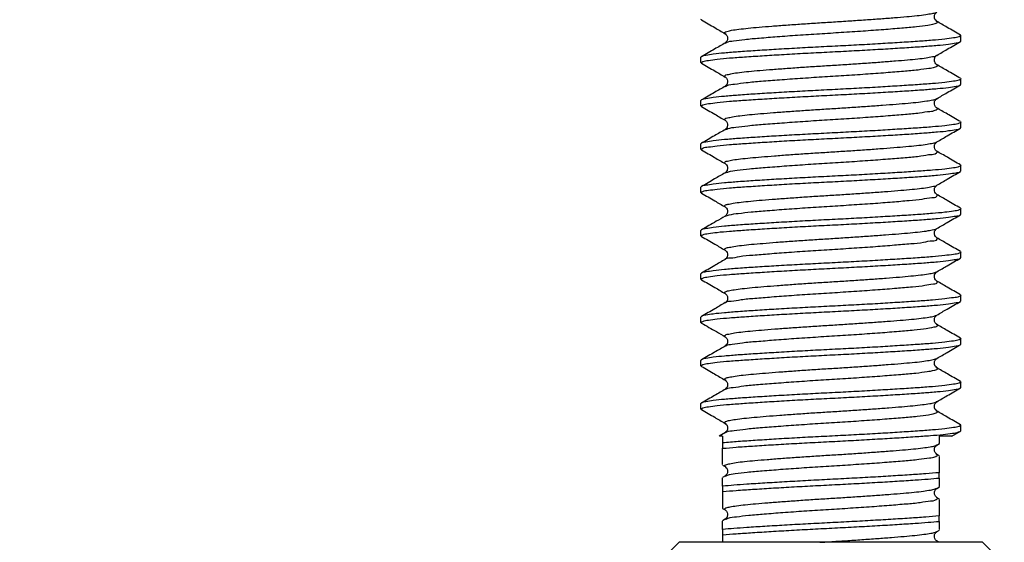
# Model space of a CAD drawing. Header units: millimetres. Extents: x 7 to 1365, y 7 to 1048.
# Tile 5 of 14: x 122 to 144, y 118 to 130. Entities that reach past the tile are written whole.
import ezdxf

# ---------------------------------------------------------------- set-up
doc = ezdxf.new("R2010")
doc.units = ezdxf.units.MM
doc.layers.add('DIMENSIONS', color=140, linetype='Continuous', lineweight=25)
doc.styles.add('SLDTEXTSTYLE0', font='TXT', dxfattribs={"width": 0.7})
doc.dimstyles.new('SLDDIMSTYLE0', dxfattribs={"dimtxt": 2.158008, "dimasz": 3.302, "dimexe": 0, "dimexo": 0.0625, "dimgap": 0.539502, "dimtad": 0, "dimtih": 1, "dimtoh": 1, "dimrnd": 1e-09, "dimzin": 12, "dimdsep": 46, "dimtxsty": 'SLDTEXTSTYLE0', "dimsah": 1, "dimcen": 0.09, "dimadec": 0, "dimazin": 3, "dimtfac": 1, "dimtofl": 0, "dimtmove": 0, "dimatfit": 3, "dimfxl": 0, "dimfrac": 2, "dimtolj": 1, "dimtzin": 12, "dimarcsym": 0})
doc.dimstyles.new('SLDDIMSTYLE1', dxfattribs={"dimtxt": 2.158008, "dimasz": 3.302, "dimexe": 0, "dimexo": 0.0625, "dimgap": 0.539502, "dimtad": 0, "dimtih": 1, "dimtoh": 1, "dimrnd": 1e-09, "dimzin": 4, "dimdsep": 46, "dimtxsty": 'SLDTEXTSTYLE0', "dimsah": 1, "dimcen": 0.09, "dimadec": 0, "dimazin": 1, "dimtfac": 1, "dimtofl": 0, "dimtmove": 0, "dimatfit": 3, "dimfxl": 0, "dimfrac": 2, "dimtolj": 1, "dimtzin": 12, "dimarcsym": 0})

# ---------------------------------------------------------------- blocks, each defined once
blk = doc.blocks.new('_D')
at = {"layer": 'DIMENSIONS'}
for p, q in [((139.05, 143.832), (91.883, 143.832)), ((95.058, 143.832), (95.058, 124.265)), ((91.852, 120.352), (91.127, 120.352)), ((91.127, 120.352), (91.127, 116.922)), ((98.265, 120.352), (98.989, 120.352)), ((98.989, 120.352), (98.989, 116.922)), ((91.127, 116.922), (91.852, 116.922)), ((98.989, 116.922), (98.265, 116.922)), ((95.058, 92.18), (95.058, 116.439)), ((136.825, 92.18), (91.883, 92.18))]:
    blk.add_line(p, q, dxfattribs=at)
for points in [[(95.058, 143.832), (94.55, 140.53), (95.566, 140.53)], [(95.058, 92.18), (95.566, 95.482), (94.55, 95.482)]]:
    blk.add_solid(points, dxfattribs=at)
at = {"layer": 'DIMENSIONS', "char_height": 2.1167, "attachment_point": 1, "style": 'SLDTEXTSTYLE0'}
for s, insert in [('51.7', (91.852, 123.564)), ('2.03', (91.852, 119.651))]:
    blk.add_mtext(s, dxfattribs=dict(at, insert=insert))
blk = doc.blocks.new('_D_4')
at = {"layer": 'DIMENSIONS'}
for p, q in [((137.35, 143.132), (102.753, 143.132)), ((105.928, 143.132), (105.928, 119.375)), ((102.721, 115.462), (101.997, 115.462)), ((101.997, 115.462), (101.997, 112.032)), ((109.134, 115.462), (109.859, 115.462)), ((109.859, 115.462), (109.859, 112.032)), ((101.997, 112.032), (102.721, 112.032)), ((109.859, 112.032), (109.134, 112.032)), ((105.928, 92.18), (105.928, 111.549)), ((136.825, 92.18), (102.753, 92.18))]:
    blk.add_line(p, q, dxfattribs=at)
for points in [[(105.928, 143.132), (105.42, 139.83), (106.436, 139.83)], [(105.928, 92.18), (106.436, 95.482), (105.42, 95.482)]]:
    blk.add_solid(points, dxfattribs=at)
at = {"layer": 'DIMENSIONS', "char_height": 2.1167, "attachment_point": 1, "style": 'SLDTEXTSTYLE0'}
for s, insert in [('51.0', (102.721, 118.674)), ('2.01', (102.721, 114.761))]:
    blk.add_mtext(s, dxfattribs=dict(at, insert=insert))

msp = doc.modelspace()

# ---------------------------------------------------------------- linework, layer by layer
for p, q in [((137.334, 130.244), (137.32, 130.258)), ((143.307, 129.896), (143.32, 129.882)), ((143.32, 129.758), (143.32, 129.882)), ((137.32, 129.258), (137.32, 129.382)), ((137.334, 129.243), (137.32, 129.258)), ((143.307, 128.896), (143.32, 128.882)), ((143.32, 128.758), (143.32, 128.882)), ((137.32, 128.258), (137.32, 128.382)), ((137.334, 128.243), (137.32, 128.258)), ((143.307, 127.896), (143.32, 127.882)), ((143.32, 127.758), (143.32, 127.882)), ((137.32, 127.258), (137.32, 127.382)), ((137.334, 127.244), (137.32, 127.258)), ((143.307, 126.896), (143.32, 126.882)), ((143.32, 126.758), (143.32, 126.882)), ((137.32, 126.258), (137.32, 126.382)), ((137.334, 126.244), (137.32, 126.258)), ((143.307, 125.896), (143.32, 125.882)), ((143.32, 125.758), (143.32, 125.882)), ((137.32, 125.258), (137.32, 125.382)), ((137.334, 125.244), (137.32, 125.258)), ((143.306, 124.897), (143.32, 124.882)), ((143.32, 124.758), (143.32, 124.882)), ((137.32, 124.258), (137.32, 124.382)), ((137.334, 124.243), (137.32, 124.258)), ((143.306, 123.897), (143.32, 123.882)), ((143.32, 123.758), (143.32, 123.882)), ((137.32, 123.258), (137.32, 123.382)), ((137.334, 123.243), (137.32, 123.258)), ((143.306, 122.897), (143.32, 122.882)), ((143.32, 122.758), (143.32, 122.882)), ((137.32, 122.258), (137.32, 122.382)), ((137.334, 122.244), (137.32, 122.258)), ((143.307, 121.896), (143.32, 121.882)), ((143.32, 121.758), (143.32, 121.882)), ((137.886, 121.71), (137.888, 121.711)), ((137.32, 121.258), (137.32, 121.382)), ((137.334, 121.244), (137.32, 121.258)), ((142.755, 121.21), (142.753, 121.211)), ((143.307, 120.896), (143.32, 120.882)), ((137.885, 120.717), (137.743, 120.635)), ((143.112, 120.63), (143.308, 120.744)), ((143.32, 120.758), (143.32, 120.882)), ((137.82, 120.632), (137.745, 120.632)), ((137.82, 120.632), (137.82, 120.476)), ((137.82, 120.476), (137.82, 120.351)), ((142.761, 120.426), (142.825, 120.464)), ((143.11, 120.632), (142.82, 120.632)), ((142.82, 120.632), (142.82, 120.464)), ((137.82, 119.975), (137.82, 120.351)), ((142.827, 120.176), (142.756, 120.217)), ((142.82, 120.165), (142.82, 119.788)), ((137.814, 119.964), (137.878, 119.927)), ((142.82, 119.664), (142.82, 119.788)), ((137.885, 119.716), (137.814, 119.675)), ((137.82, 119.476), (137.82, 119.669)), ((142.82, 119.664), (142.82, 119.471)), ((137.82, 119.476), (137.82, 119.351)), ((137.82, 119.351), (137.82, 118.964)), ((142.761, 119.426), (142.827, 119.464)), ((142.827, 119.176), (142.757, 119.216)), ((142.82, 119.165), (142.82, 118.788)), ((137.816, 118.964), (137.878, 118.927)), ((137.882, 118.715), (137.815, 118.676)), ((137.82, 118.476), (137.82, 118.667)), ((142.82, 118.664), (142.82, 118.788)), ((142.82, 118.664), (142.82, 118.473)), ((137.82, 118.476), (137.82, 118.351)), ((142.759, 118.425), (142.826, 118.464)), ((136.32, 117.68), (136.82, 118.18)), ((143.82, 118.18), (136.82, 118.18)), ((137.82, 118.351), (137.82, 118.18)), ((142.82, 118.18), (142.76, 118.214)), ((143.82, 118.18), (144.32, 117.68))]:
    msp.add_line(p, q)
for points, knots in [([(137.332, 130.244), (137.434, 130.185), (137.616, 130.08), (137.798, 129.974), (137.878, 129.927)], [0, 0, 0, 0, 0.557265, 1, 1, 1, 1]), ([(137.879, 129.929), (137.875, 129.93), (137.864, 129.933), (137.862, 129.974), (137.944, 129.98), (138.041, 130.013), (138.211, 130.032), (138.419, 130.057), (138.674, 130.079), (138.967, 130.103), (139.294, 130.127), (139.646, 130.152), (140.011, 130.177), (140.381, 130.199), (140.751, 130.223), (141.113, 130.248), (141.458, 130.272), (141.775, 130.297), (142.055, 130.32), (142.295, 130.343), (142.492, 130.365), (142.635, 130.394), (142.725, 130.404), (142.755, 130.426), (142.759, 130.429)], [0, 0, 0, 0, 0.002099, 0.0068, 0.018472, 0.041266, 0.074958, 0.118308, 0.169556, 0.229071, 0.295974, 0.368069, 0.442761, 0.517426, 0.59235, 0.666484, 0.737139, 0.80182, 0.858517, 0.907301, 0.947647, 0.97784, 0.996921, 1, 1, 1, 1]), ([(137.888, 129.711), (137.896, 129.717), (137.95, 129.752), (138.107, 129.76), (138.354, 129.802), (138.692, 129.828), (139.098, 129.862), (139.561, 129.895), (140.054, 129.928), (140.557, 129.958), (141.052, 129.991), (141.516, 130.025), (141.93, 130.058), (142.262, 130.085), (142.54, 130.123), (142.664, 130.14), (142.803, 130.186), (142.765, 130.205), (142.753, 130.211)], [0, 0, 0, 0, 0.0058299, 0.0386095, 0.0910119, 0.1592417, 0.2425398, 0.3380368, 0.4395843, 0.5413576, 0.6430498, 0.7390854, 0.8232428, 0.8923268, 0.9457822, 0.979779, 0.993289, 1, 1, 1, 1]), ([(142.766, 130.211), (142.751, 130.223), (142.718, 130.251), (142.702, 130.32), (142.718, 130.389), (142.751, 130.417), (142.766, 130.429)], [0, 0, 0, 0, 0.21914, 0.50018, 0.781117, 1, 1, 1, 1]), ([(143.309, 129.896), (143.208, 129.955), (143.023, 130.061), (142.839, 130.168), (142.756, 130.217)], [0, 0, 0, 0, 0.548369, 1, 1, 1, 1]), ([(143.32, 129.882), (143.307, 129.873), (143.257, 129.839), (143.124, 129.828), (142.921, 129.795), (142.642, 129.772), (142.296, 129.746), (141.896, 129.721), (141.448, 129.693), (140.972, 129.666), (140.473, 129.64), (139.974, 129.615), (139.481, 129.588), (139.016, 129.561), (138.584, 129.534), (138.204, 129.509), (137.883, 129.482), (137.63, 129.46), (137.461, 129.426), (137.353, 129.418), (137.325, 129.388), (137.32, 129.382)], [0, 0, 0, 0, 0.008098, 0.029799, 0.06387, 0.111392, 0.168428, 0.236644, 0.310303, 0.391537, 0.473548, 0.55868, 0.639768, 0.719165, 0.790222, 0.85497, 0.907977, 0.950817, 0.979947, 0.99638, 1, 1, 1, 1]), ([(137.32, 129.258), (137.334, 129.267), (137.384, 129.301), (137.517, 129.312), (137.719, 129.345), (137.999, 129.368), (138.345, 129.393), (138.745, 129.419), (139.193, 129.447), (139.669, 129.474), (140.168, 129.5), (140.667, 129.525), (141.16, 129.552), (141.625, 129.579), (142.057, 129.606), (142.437, 129.631), (142.758, 129.658), (143.011, 129.68), (143.18, 129.714), (143.288, 129.722), (143.315, 129.752), (143.32, 129.758)], [0, 0, 0, 0, 0.008098, 0.0298, 0.06387, 0.111392, 0.168428, 0.236644, 0.310303, 0.391537, 0.473548, 0.55868, 0.639768, 0.719166, 0.790222, 0.85497, 0.907978, 0.950818, 0.979947, 0.99638, 1, 1, 1, 1]), ([(137.876, 129.929), (137.89, 129.916), (137.923, 129.889), (137.939, 129.82), (137.923, 129.751), (137.89, 129.723), (137.875, 129.711)], [0, 0, 0, 0, 0.218615, 0.499774, 0.781057, 1, 1, 1, 1]), ([(137.885, 129.717), (137.802, 129.668), (137.617, 129.561), (137.433, 129.454), (137.332, 129.396)], [0, 0, 0, 0, 0.451962, 1, 1, 1, 1]), ([(142.761, 129.426), (142.842, 129.473), (143.025, 129.579), (143.207, 129.685), (143.309, 129.744)], [0, 0, 0, 0, 0.444439, 1, 1, 1, 1]), ([(137.881, 128.928), (137.876, 128.93), (137.862, 128.933), (137.867, 128.977), (137.948, 128.981), (138.051, 129.015), (138.223, 129.033), (138.435, 129.059), (138.692, 129.08), (138.987, 129.104), (139.316, 129.129), (139.669, 129.154), (140.035, 129.178), (140.405, 129.201), (140.774, 129.224), (141.136, 129.249), (141.48, 129.274), (141.794, 129.299), (142.072, 129.321), (142.309, 129.345), (142.503, 129.366), (142.642, 129.396), (142.73, 129.404), (142.757, 129.426), (142.76, 129.429)], [0, 0, 0, 0, 0.002981, 0.007614, 0.019968, 0.04347, 0.07781, 0.121696, 0.17341, 0.233421, 0.300693, 0.372996, 0.447722, 0.522308, 0.59722, 0.671171, 0.741475, 0.805662, 0.861776, 0.910053, 0.94977, 0.979252, 0.997601, 1, 1, 1, 1]), ([(142.765, 129.211), (142.75, 129.225), (142.715, 129.254), (142.702, 129.326), (142.72, 129.391), (142.752, 129.418), (142.765, 129.429)], [0, 0, 0, 0, 0.236384, 0.526224, 0.798859, 1, 1, 1, 1]), ([(137.333, 129.243), (137.435, 129.185), (137.617, 129.079), (137.799, 128.973), (137.88, 128.926)], [0, 0, 0, 0, 0.556212, 1, 1, 1, 1]), ([(137.888, 128.711), (137.9, 128.718), (137.964, 128.752), (138.131, 128.766), (138.39, 128.805), (138.736, 128.832), (139.15, 128.866), (139.618, 128.899), (140.113, 128.932), (140.616, 128.962), (141.108, 128.995), (141.567, 129.028), (141.973, 129.062), (142.297, 129.087), (142.562, 129.13), (142.683, 129.138), (142.8, 129.193), (142.765, 129.206), (142.753, 129.211)], [0, 0, 0, 0, 0.008684, 0.043888, 0.098373, 0.168304, 0.253292, 0.349829, 0.451626, 0.55339, 0.654753, 0.749675, 0.832086, 0.899454, 0.950781, 0.982335, 0.993674, 1, 1, 1, 1]), ([(143.309, 128.896), (143.208, 128.954), (143.024, 129.061), (142.839, 129.168), (142.756, 129.217)], [0, 0, 0, 0, 0.548008, 1, 1, 1, 1]), ([(143.32, 128.882), (143.307, 128.873), (143.257, 128.839), (143.124, 128.828), (142.921, 128.795), (142.642, 128.772), (142.296, 128.746), (141.896, 128.721), (141.448, 128.693), (140.972, 128.666), (140.473, 128.64), (139.974, 128.615), (139.481, 128.588), (139.016, 128.561), (138.584, 128.534), (138.204, 128.509), (137.883, 128.482), (137.63, 128.46), (137.461, 128.426), (137.353, 128.418), (137.325, 128.388), (137.32, 128.382)], [0, 0, 0, 0, 0.008098, 0.029799, 0.06387, 0.111392, 0.168428, 0.236644, 0.310303, 0.391537, 0.473548, 0.55868, 0.639768, 0.719165, 0.790222, 0.85497, 0.907977, 0.950817, 0.979947, 0.99638, 1, 1, 1, 1]), ([(137.876, 128.929), (137.887, 128.92), (137.916, 128.897), (137.938, 128.836), (137.93, 128.761), (137.893, 128.727), (137.875, 128.711)], [0, 0, 0, 0, 0.169067, 0.424741, 0.729994, 1, 1, 1, 1]), ([(137.32, 128.258), (137.334, 128.267), (137.384, 128.301), (137.517, 128.312), (137.719, 128.345), (137.999, 128.368), (138.345, 128.393), (138.745, 128.419), (139.193, 128.447), (139.669, 128.474), (140.168, 128.5), (140.667, 128.525), (141.16, 128.552), (141.625, 128.579), (142.057, 128.606), (142.437, 128.631), (142.758, 128.658), (143.011, 128.68), (143.18, 128.714), (143.288, 128.722), (143.315, 128.752), (143.32, 128.758)], [0, 0, 0, 0, 0.008098, 0.0298, 0.06387, 0.111392, 0.168428, 0.236644, 0.310303, 0.391537, 0.473548, 0.55868, 0.639768, 0.719166, 0.790222, 0.85497, 0.907978, 0.950818, 0.979947, 0.99638, 1, 1, 1, 1]), ([(137.884, 128.716), (137.801, 128.668), (137.617, 128.561), (137.433, 128.454), (137.332, 128.396)], [0, 0, 0, 0, 0.451715, 1, 1, 1, 1]), ([(142.761, 128.426), (142.842, 128.473), (143.024, 128.579), (143.206, 128.684), (143.307, 128.743)], [0, 0, 0, 0, 0.443493, 1, 1, 1, 1]), ([(137.882, 127.929), (137.875, 127.93), (137.86, 127.934), (137.872, 127.979), (137.952, 127.982), (138.061, 128.016), (138.235, 128.035), (138.45, 128.06), (138.71, 128.082), (139.007, 128.106), (139.338, 128.131), (139.693, 128.155), (140.059, 128.18), (140.429, 128.202), (140.798, 128.226), (141.159, 128.251), (141.501, 128.276), (141.813, 128.3), (142.089, 128.322), (142.322, 128.346), (142.514, 128.367), (142.649, 128.398), (142.734, 128.405), (142.758, 128.426), (142.76, 128.428)], [0, 0, 0, 0, 0.003518, 0.0082, 0.021249, 0.045467, 0.080464, 0.124898, 0.177107, 0.237636, 0.305297, 0.37783, 0.452613, 0.527163, 0.602088, 0.675878, 0.745853, 0.809568, 0.86513, 0.912915, 0.952015, 0.980797, 0.998423, 1, 1, 1, 1]), ([(142.765, 128.211), (142.754, 128.22), (142.725, 128.243), (142.703, 128.304), (142.711, 128.379), (142.748, 128.413), (142.766, 128.429)], [0, 0, 0, 0, 0.169406, 0.424938, 0.729773, 1, 1, 1, 1]), ([(137.333, 128.243), (137.435, 128.185), (137.617, 128.079), (137.799, 127.973), (137.88, 127.926)], [0, 0, 0, 0, 0.555606, 1, 1, 1, 1]), ([(137.885, 127.711), (137.904, 127.719), (137.979, 127.754), (138.156, 127.771), (138.427, 127.808), (138.782, 127.836), (139.203, 127.869), (139.675, 127.903), (140.172, 127.935), (140.675, 127.966), (141.165, 127.999), (141.618, 128.032), (142.016, 128.066), (142.332, 128.089), (142.581, 128.138), (142.701, 128.136), (142.795, 128.199), (142.765, 128.208), (142.754, 128.211)], [0, 0, 0, 0, 0.012104, 0.049722, 0.106247, 0.177916, 0.264555, 0.362073, 0.464056, 0.565867, 0.666837, 0.760588, 0.841219, 0.906903, 0.956063, 0.985171, 0.994537, 1, 1, 1, 1]), ([(143.309, 127.896), (143.208, 127.954), (143.024, 128.061), (142.84, 128.168), (142.757, 128.216)], [0, 0, 0, 0, 0.548862, 1, 1, 1, 1]), ([(143.32, 127.882), (143.307, 127.873), (143.257, 127.839), (143.124, 127.828), (142.921, 127.795), (142.642, 127.772), (142.296, 127.746), (141.896, 127.721), (141.448, 127.693), (140.972, 127.666), (140.473, 127.64), (139.974, 127.615), (139.481, 127.588), (139.016, 127.561), (138.584, 127.534), (138.204, 127.509), (137.883, 127.482), (137.63, 127.46), (137.461, 127.426), (137.353, 127.418), (137.325, 127.388), (137.32, 127.382)], [0, 0, 0, 0, 0.008098, 0.029799, 0.06387, 0.111392, 0.168428, 0.236644, 0.310303, 0.391537, 0.473548, 0.55868, 0.639768, 0.719165, 0.790222, 0.85497, 0.907977, 0.950817, 0.979947, 0.99638, 1, 1, 1, 1]), ([(137.32, 127.258), (137.334, 127.267), (137.384, 127.301), (137.517, 127.312), (137.719, 127.345), (137.999, 127.368), (138.345, 127.393), (138.745, 127.419), (139.193, 127.447), (139.669, 127.474), (140.168, 127.5), (140.667, 127.525), (141.16, 127.552), (141.625, 127.579), (142.057, 127.606), (142.437, 127.631), (142.758, 127.658), (143.011, 127.68), (143.18, 127.714), (143.288, 127.722), (143.315, 127.752), (143.32, 127.758)], [0, 0, 0, 0, 0.008098, 0.0298, 0.06387, 0.111392, 0.168428, 0.236644, 0.310303, 0.391537, 0.473548, 0.55868, 0.639768, 0.719166, 0.790222, 0.85497, 0.907978, 0.950818, 0.979947, 0.99638, 1, 1, 1, 1]), ([(137.883, 127.715), (137.8, 127.667), (137.616, 127.561), (137.433, 127.454), (137.332, 127.396)], [0, 0, 0, 0, 0.450277, 1, 1, 1, 1]), ([(137.875, 127.929), (137.886, 127.92), (137.915, 127.897), (137.938, 127.836), (137.93, 127.761), (137.893, 127.727), (137.875, 127.711)], [0, 0, 0, 0, 0.170839, 0.426433, 0.730745, 1, 1, 1, 1]), ([(142.763, 127.427), (142.843, 127.474), (143.025, 127.58), (143.207, 127.685), (143.309, 127.744)], [0, 0, 0, 0, 0.443105, 1, 1, 1, 1]), ([(137.881, 126.929), (137.874, 126.931), (137.858, 126.935), (137.878, 126.981), (137.956, 126.983), (138.072, 127.018), (138.247, 127.036), (138.466, 127.062), (138.727, 127.083), (139.027, 127.108), (139.36, 127.132), (139.716, 127.157), (140.083, 127.181), (140.453, 127.204), (140.821, 127.228), (141.181, 127.252), (141.522, 127.277), (141.832, 127.302), (142.105, 127.324), (142.336, 127.348), (142.525, 127.368), (142.655, 127.4), (142.739, 127.406), (142.76, 127.428), (142.762, 127.429)], [0, 0, 0, 0, 0.003725, 0.008565, 0.022312, 0.047239, 0.082881, 0.127847, 0.180546, 0.241573, 0.309602, 0.38234, 0.457154, 0.531662, 0.606573, 0.680178, 0.749801, 0.813023, 0.868032, 0.915306, 0.953775, 0.981847, 0.998749, 1, 1, 1, 1]), ([(142.766, 127.211), (142.754, 127.22), (142.725, 127.243), (142.703, 127.304), (142.711, 127.38), (142.749, 127.413), (142.766, 127.429)], [0, 0, 0, 0, 0.169224, 0.424312, 0.728765, 1, 1, 1, 1]), ([(137.332, 127.244), (137.433, 127.185), (137.616, 127.08), (137.798, 126.974), (137.879, 126.926)], [0, 0, 0, 0, 0.5553019, 1, 1, 1, 1]), ([(137.882, 126.711), (137.907, 126.721), (137.993, 126.755), (138.183, 126.776), (138.465, 126.811), (138.828, 126.84), (139.256, 126.873), (139.733, 126.907), (140.232, 126.939), (140.734, 126.97), (141.22, 127.003), (141.668, 127.036), (142.057, 127.071), (142.367, 127.091), (142.597, 127.146), (142.721, 127.134), (142.788, 127.204), (142.765, 127.209), (142.757, 127.211)], [0, 0, 0, 0, 0.016009, 0.056024, 0.114539, 0.187981, 0.276224, 0.374655, 0.476753, 0.57866, 0.679164, 0.771682, 0.850506, 0.914517, 0.961469, 0.988132, 0.995852, 1, 1, 1, 1]), ([(143.309, 126.896), (143.208, 126.954), (143.025, 127.061), (142.841, 127.167), (142.759, 127.215)], [0, 0, 0, 0, 0.5508448, 1, 1, 1, 1]), ([(143.32, 126.882), (143.307, 126.873), (143.257, 126.839), (143.124, 126.828), (142.921, 126.795), (142.642, 126.772), (142.296, 126.746), (141.896, 126.721), (141.448, 126.693), (140.972, 126.666), (140.473, 126.64), (139.974, 126.615), (139.481, 126.588), (139.016, 126.561), (138.584, 126.534), (138.204, 126.509), (137.883, 126.482), (137.63, 126.46), (137.461, 126.426), (137.353, 126.418), (137.325, 126.388), (137.32, 126.382)], [0, 0, 0, 0, 0.0080979, 0.0297995, 0.0638701, 0.1113919, 0.1684281, 0.2366441, 0.3103032, 0.391537, 0.4735476, 0.55868, 0.6397676, 0.7191654, 0.790222, 0.8549698, 0.9079774, 0.9508176, 0.9799472, 0.9963803, 1, 1, 1, 1]), ([(137.875, 126.929), (137.887, 126.92), (137.915, 126.897), (137.938, 126.836), (137.93, 126.76), (137.893, 126.727), (137.875, 126.711)], [0, 0, 0, 0, 0.169733, 0.425228, 0.729848, 1, 1, 1, 1]), ([(137.32, 126.258), (137.334, 126.267), (137.384, 126.301), (137.517, 126.312), (137.719, 126.345), (137.999, 126.368), (138.345, 126.393), (138.745, 126.419), (139.193, 126.447), (139.669, 126.474), (140.168, 126.5), (140.667, 126.525), (141.16, 126.552), (141.625, 126.579), (142.057, 126.606), (142.437, 126.631), (142.758, 126.658), (143.011, 126.68), (143.18, 126.714), (143.288, 126.722), (143.315, 126.752), (143.32, 126.758)], [0, 0, 0, 0, 0.008098, 0.0298, 0.06387, 0.111392, 0.168428, 0.236644, 0.310303, 0.391537, 0.473548, 0.55868, 0.639768, 0.719166, 0.790222, 0.85497, 0.907978, 0.950818, 0.979947, 0.99638, 1, 1, 1, 1]), ([(137.881, 126.714), (137.799, 126.667), (137.616, 126.56), (137.433, 126.454), (137.332, 126.396)], [0, 0, 0, 0, 0.447799, 1, 1, 1, 1]), ([(142.764, 126.428), (142.844, 126.474), (143.026, 126.58), (143.208, 126.685), (143.309, 126.744)], [0, 0, 0, 0, 0.442163, 1, 1, 1, 1]), ([(137.882, 125.929), (137.874, 125.931), (137.855, 125.936), (137.884, 125.982), (137.96, 125.985), (138.082, 126.019), (138.259, 126.038), (138.481, 126.063), (138.746, 126.085), (139.048, 126.109), (139.382, 126.134), (139.739, 126.159), (140.106, 126.183), (140.477, 126.205), (140.845, 126.229), (141.204, 126.254), (141.543, 126.279), (141.85, 126.303), (142.121, 126.325), (142.349, 126.35), (142.536, 126.369), (142.661, 126.403), (142.744, 126.406), (142.762, 126.428), (142.763, 126.429)], [0, 0, 0, 0, 0.004304, 0.009403, 0.023848, 0.049477, 0.085748, 0.131227, 0.184409, 0.245912, 0.314283, 0.387198, 0.462014, 0.53647, 0.61134, 0.68473, 0.753975, 0.816682, 0.871131, 0.917875, 0.955697, 0.983051, 0.999227, 1, 1, 1, 1]), ([(142.766, 126.211), (142.754, 126.22), (142.725, 126.243), (142.703, 126.304), (142.711, 126.379), (142.748, 126.413), (142.766, 126.429)], [0, 0, 0, 0, 0.169997, 0.425532, 0.730133, 1, 1, 1, 1]), ([(137.332, 126.244), (137.434, 126.185), (137.616, 126.079), (137.799, 125.973), (137.88, 125.926)], [0, 0, 0, 0, 0.554895, 1, 1, 1, 1]), ([(137.879, 125.711), (137.91, 125.722), (138.008, 125.757), (138.212, 125.78), (138.503, 125.815), (138.875, 125.843), (139.31, 125.877), (139.79, 125.911), (140.291, 125.942), (140.792, 125.974), (141.276, 126.007), (141.718, 126.039), (142.096, 126.075), (142.402, 126.092), (142.609, 126.154), (142.743, 126.133), (142.781, 126.207), (142.765, 126.21), (142.76, 126.211)], [0, 0, 0, 0, 0.0203013, 0.0626829, 0.123123, 0.198363, 0.2881401, 0.3873925, 0.4895139, 0.5915426, 0.6914869, 0.7826906, 0.8597242, 0.9219979, 0.9666944, 0.9909131, 0.9975499, 1, 1, 1, 1]), ([(143.308, 125.896), (143.207, 125.955), (143.025, 126.06), (142.843, 126.166), (142.762, 126.213)], [0, 0, 0, 0, 0.553752, 1, 1, 1, 1]), ([(137.875, 125.929), (137.887, 125.92), (137.915, 125.897), (137.938, 125.836), (137.93, 125.76), (137.892, 125.727), (137.875, 125.711)], [0, 0, 0, 0, 0.169216, 0.424438, 0.729035, 1, 1, 1, 1]), ([(143.32, 125.882), (143.307, 125.873), (143.257, 125.839), (143.124, 125.828), (142.921, 125.795), (142.642, 125.772), (142.296, 125.746), (141.896, 125.721), (141.448, 125.693), (140.972, 125.666), (140.473, 125.64), (139.974, 125.615), (139.481, 125.588), (139.016, 125.561), (138.584, 125.534), (138.204, 125.509), (137.883, 125.482), (137.63, 125.46), (137.461, 125.426), (137.353, 125.418), (137.325, 125.388), (137.32, 125.382)], [0, 0, 0, 0, 0.008098, 0.029799, 0.06387, 0.111392, 0.168428, 0.236644, 0.310303, 0.391537, 0.473548, 0.55868, 0.639768, 0.719165, 0.790222, 0.85497, 0.907977, 0.950818, 0.979947, 0.99638, 1, 1, 1, 1]), ([(137.32, 125.258), (137.334, 125.267), (137.384, 125.301), (137.517, 125.312), (137.719, 125.345), (137.999, 125.368), (138.345, 125.393), (138.745, 125.419), (139.193, 125.447), (139.669, 125.474), (140.168, 125.5), (140.667, 125.525), (141.16, 125.552), (141.625, 125.579), (142.057, 125.606), (142.437, 125.631), (142.758, 125.658), (143.011, 125.68), (143.18, 125.714), (143.288, 125.722), (143.315, 125.752), (143.32, 125.758)], [0, 0, 0, 0, 0.008098, 0.0298, 0.06387, 0.111392, 0.168428, 0.236644, 0.310303, 0.391537, 0.473548, 0.55868, 0.639768, 0.719166, 0.790222, 0.85497, 0.907978, 0.950818, 0.979947, 0.99638, 1, 1, 1, 1]), ([(137.878, 125.713), (137.81, 125.673), (137.628, 125.568), (137.447, 125.462), (137.333, 125.396)], [0, 0, 0, 0, 0.3753476, 1, 1, 1, 1]), ([(142.765, 125.428), (142.844, 125.475), (143.026, 125.58), (143.207, 125.685), (143.308, 125.744)], [0, 0, 0, 0, 0.440723, 1, 1, 1, 1]), ([(137.332, 125.244), (137.434, 125.185), (137.617, 125.079), (137.799, 124.973), (137.881, 124.926)], [0, 0, 0, 0, 0.554754, 1, 1, 1, 1]), ([(137.882, 124.929), (137.873, 124.932), (137.853, 124.938), (137.89, 124.983), (137.965, 124.987), (138.093, 125.02), (138.272, 125.04), (138.497, 125.065), (138.764, 125.086), (139.068, 125.111), (139.405, 125.135), (139.763, 125.16), (140.13, 125.184), (140.5, 125.207), (140.868, 125.231), (141.226, 125.256), (141.564, 125.28), (141.869, 125.305), (142.137, 125.326), (142.362, 125.351), (142.547, 125.37), (142.666, 125.405), (142.749, 125.407), (142.764, 125.428), (142.764, 125.429)], [0, 0, 0, 0, 0.004658, 0.010103, 0.025254, 0.051587, 0.088491, 0.134485, 0.188169, 0.250157, 0.318876, 0.391975, 0.466802, 0.541232, 0.616068, 0.689252, 0.758126, 0.820327, 0.874236, 0.920454, 0.957633, 0.984272, 0.99973, 1, 1, 1, 1]), ([(137.878, 124.712), (137.878, 124.712), (137.889, 124.751), (138.049, 124.737), (138.231, 124.795), (138.548, 124.814), (138.922, 124.849), (139.366, 124.881), (139.848, 124.915), (140.35, 124.946), (140.85, 124.977), (141.33, 125.011), (141.767, 125.043), (142.134, 125.079), (142.437, 125.095), (142.618, 125.158), (142.767, 125.137), (142.776, 125.208), (142.765, 125.211), (142.764, 125.211)], [0, 0, 0, 0, 0.000246, 0.024478, 0.0692, 0.131509, 0.208587, 0.299842, 0.399843, 0.501929, 0.604109, 0.703418, 0.793246, 0.868528, 0.929003, 0.971408, 0.993197, 0.999598, 1, 1, 1, 1]), ([(142.766, 125.211), (142.754, 125.22), (142.725, 125.243), (142.703, 125.304), (142.711, 125.379), (142.748, 125.413), (142.765, 125.429)], [0, 0, 0, 0, 0.170242, 0.425881, 0.73054, 1, 1, 1, 1]), ([(143.307, 124.897), (143.206, 124.955), (143.025, 125.06), (142.844, 125.165), (142.764, 125.212)], [0, 0, 0, 0, 0.5574099, 1, 1, 1, 1]), ([(143.32, 124.882), (143.307, 124.873), (143.257, 124.839), (143.124, 124.828), (142.921, 124.795), (142.642, 124.772), (142.296, 124.746), (141.896, 124.721), (141.448, 124.693), (140.972, 124.666), (140.473, 124.64), (139.974, 124.615), (139.481, 124.588), (139.016, 124.561), (138.584, 124.534), (138.204, 124.509), (137.883, 124.482), (137.63, 124.46), (137.461, 124.426), (137.353, 124.418), (137.325, 124.388), (137.32, 124.382)], [0, 0, 0, 0, 0.008098, 0.029799, 0.06387, 0.111392, 0.168428, 0.236644, 0.310303, 0.391537, 0.473548, 0.55868, 0.639768, 0.719165, 0.790222, 0.85497, 0.907977, 0.950818, 0.979947, 0.99638, 1, 1, 1, 1]), ([(137.32, 124.258), (137.334, 124.267), (137.384, 124.301), (137.517, 124.312), (137.719, 124.345), (137.999, 124.368), (138.345, 124.393), (138.745, 124.419), (139.193, 124.447), (139.669, 124.474), (140.168, 124.5), (140.667, 124.525), (141.16, 124.552), (141.625, 124.579), (142.057, 124.606), (142.437, 124.631), (142.758, 124.658), (143.011, 124.68), (143.18, 124.714), (143.288, 124.722), (143.315, 124.752), (143.32, 124.758)], [0, 0, 0, 0, 0.008098, 0.0298, 0.06387, 0.111392, 0.168428, 0.236644, 0.310303, 0.391537, 0.473548, 0.55868, 0.639768, 0.719166, 0.790222, 0.85497, 0.907978, 0.950818, 0.979947, 0.99638, 1, 1, 1, 1]), ([(137.875, 124.929), (137.887, 124.92), (137.915, 124.897), (137.938, 124.836), (137.93, 124.761), (137.893, 124.727), (137.876, 124.711)], [0, 0, 0, 0, 0.169703, 0.425581, 0.730644, 1, 1, 1, 1]), ([(137.878, 124.712), (137.797, 124.666), (137.616, 124.56), (137.435, 124.455), (137.334, 124.397)], [0, 0, 0, 0, 0.443303, 1, 1, 1, 1]), ([(142.765, 124.429), (142.845, 124.475), (143.026, 124.58), (143.207, 124.685), (143.308, 124.744)], [0, 0, 0, 0, 0.44003, 1, 1, 1, 1]), ([(137.883, 123.928), (137.873, 123.932), (137.851, 123.94), (137.896, 123.983), (137.97, 123.989), (138.104, 124.021), (138.285, 124.041), (138.513, 124.066), (138.782, 124.088), (139.089, 124.112), (139.427, 124.137), (139.786, 124.162), (140.154, 124.186), (140.524, 124.208), (140.891, 124.232), (141.249, 124.257), (141.584, 124.282), (141.887, 124.306), (142.153, 124.329), (142.376, 124.351), (142.553, 124.377), (142.68, 124.396), (142.743, 124.42), (142.765, 124.429)], [0, 0, 0, 0, 0.005118, 0.010981, 0.026839, 0.05387, 0.091396, 0.137889, 0.192075, 0.254532, 0.323581, 0.396844, 0.471661, 0.546065, 0.620847, 0.693804, 0.762289, 0.823969, 0.877339, 0.923016, 0.959542, 0.98546, 1, 1, 1, 1]), ([(142.765, 124.211), (142.754, 124.22), (142.725, 124.243), (142.703, 124.304), (142.711, 124.379), (142.748, 124.413), (142.765, 124.429)], [0, 0, 0, 0, 0.169161, 0.424898, 0.730126, 1, 1, 1, 1]), ([(137.333, 124.243), (137.435, 124.185), (137.617, 124.079), (137.8, 123.973), (137.881, 123.925)], [0, 0, 0, 0, 0.554857, 1, 1, 1, 1]), ([(137.883, 123.712), (137.884, 123.713), (137.909, 123.752), (138.06, 123.743), (138.266, 123.797), (138.587, 123.818), (138.972, 123.852), (139.421, 123.885), (139.907, 123.919), (140.409, 123.949), (140.908, 123.981), (141.384, 124.015), (141.815, 124.048), (142.17, 124.079), (142.474, 124.106), (142.622, 124.146), (142.793, 124.16), (142.767, 124.201), (142.76, 124.212)], [0, 0, 0, 0, 0.001207, 0.027894, 0.074889, 0.138958, 0.217854, 0.310455, 0.411051, 0.513051, 0.615242, 0.713762, 0.802084, 0.875594, 0.934162, 0.974213, 0.99358, 1, 1, 1, 1]), ([(143.307, 123.897), (143.206, 123.955), (143.024, 124.061), (142.842, 124.166), (142.761, 124.214)], [0, 0, 0, 0, 0.554672, 1, 1, 1, 1]), ([(143.32, 123.882), (143.307, 123.873), (143.257, 123.839), (143.124, 123.828), (142.921, 123.795), (142.642, 123.772), (142.296, 123.746), (141.896, 123.721), (141.448, 123.693), (140.972, 123.666), (140.473, 123.64), (139.974, 123.615), (139.481, 123.588), (139.016, 123.561), (138.584, 123.534), (138.204, 123.509), (137.883, 123.482), (137.63, 123.46), (137.461, 123.426), (137.353, 123.418), (137.325, 123.388), (137.32, 123.382)], [0, 0, 0, 0, 0.008098, 0.029799, 0.06387, 0.111392, 0.168428, 0.236644, 0.310303, 0.391537, 0.473548, 0.55868, 0.639768, 0.719165, 0.790222, 0.85497, 0.907977, 0.950817, 0.979947, 0.99638, 1, 1, 1, 1]), ([(137.875, 123.929), (137.89, 123.917), (137.923, 123.889), (137.939, 123.82), (137.923, 123.751), (137.89, 123.723), (137.876, 123.711)], [0, 0, 0, 0, 0.218923, 0.500225, 0.781403, 1, 1, 1, 1]), ([(137.32, 123.258), (137.334, 123.267), (137.384, 123.301), (137.517, 123.312), (137.719, 123.345), (137.999, 123.368), (138.345, 123.393), (138.745, 123.419), (139.193, 123.447), (139.669, 123.474), (140.168, 123.5), (140.667, 123.525), (141.16, 123.552), (141.625, 123.579), (142.057, 123.606), (142.437, 123.631), (142.758, 123.658), (143.011, 123.68), (143.18, 123.714), (143.288, 123.722), (143.315, 123.752), (143.32, 123.758)], [0, 0, 0, 0, 0.008098, 0.0298, 0.06387, 0.111392, 0.168428, 0.236644, 0.310303, 0.391537, 0.473548, 0.55868, 0.639768, 0.719166, 0.790222, 0.85497, 0.907978, 0.950818, 0.979947, 0.99638, 1, 1, 1, 1]), ([(137.881, 123.715), (137.8, 123.667), (137.617, 123.561), (137.434, 123.455), (137.333, 123.397)], [0, 0, 0, 0, 0.447167, 1, 1, 1, 1]), ([(142.763, 123.427), (142.843, 123.474), (143.024, 123.579), (143.206, 123.684), (143.307, 123.743)], [0, 0, 0, 0, 0.441736, 1, 1, 1, 1]), ([(137.882, 122.929), (137.872, 122.933), (137.85, 122.943), (137.902, 122.984), (137.976, 122.991), (138.114, 123.022), (138.298, 123.043), (138.529, 123.067), (138.801, 123.089), (139.11, 123.114), (139.45, 123.139), (139.81, 123.163), (140.178, 123.187), (140.548, 123.21), (140.915, 123.234), (141.271, 123.259), (141.605, 123.284), (141.906, 123.307), (142.168, 123.33), (142.389, 123.353), (142.563, 123.378), (142.684, 123.397), (142.743, 123.42), (142.762, 123.428)], [0, 0, 0, 0, 0.005189, 0.011535, 0.028121, 0.055879, 0.094063, 0.141101, 0.195858, 0.258848, 0.328297, 0.401797, 0.476679, 0.55115, 0.625954, 0.698757, 0.766922, 0.828145, 0.881042, 0.926223, 0.96213, 0.987356, 1, 1, 1, 1]), ([(142.765, 123.211), (142.751, 123.223), (142.718, 123.251), (142.702, 123.32), (142.718, 123.389), (142.751, 123.417), (142.766, 123.429)], [0, 0, 0, 0, 0.218845, 0.499812, 0.780885, 1, 1, 1, 1]), ([(137.333, 123.243), (137.447, 123.177), (137.629, 123.072), (137.812, 122.966), (137.88, 122.926)], [0, 0, 0, 0, 0.624166, 1, 1, 1, 1]), ([(137.886, 122.711), (137.889, 122.715), (137.927, 122.752), (138.076, 122.75), (138.301, 122.799), (138.628, 122.822), (139.022, 122.856), (139.476, 122.889), (139.965, 122.922), (140.468, 122.953), (140.966, 122.985), (141.437, 123.019), (141.862, 123.052), (142.207, 123.082), (142.502, 123.113), (142.638, 123.143), (142.8, 123.171), (142.766, 123.203), (142.756, 123.212)], [0, 0, 0, 0, 0.0026734, 0.0318013, 0.0809943, 0.1467227, 0.2274082, 0.3212228, 0.4222611, 0.5241414, 0.6261935, 0.7237774, 0.8104749, 0.8821924, 0.9387557, 0.976399, 0.9933725, 1, 1, 1, 1]), ([(143.308, 122.896), (143.207, 122.955), (143.023, 123.061), (142.84, 123.168), (142.758, 123.215)], [0, 0, 0, 0, 0.551235, 1, 1, 1, 1]), ([(143.32, 122.882), (143.307, 122.873), (143.257, 122.839), (143.124, 122.828), (142.921, 122.795), (142.642, 122.772), (142.296, 122.746), (141.896, 122.721), (141.448, 122.693), (140.972, 122.666), (140.473, 122.64), (139.974, 122.615), (139.481, 122.588), (139.016, 122.561), (138.584, 122.534), (138.204, 122.509), (137.883, 122.482), (137.63, 122.46), (137.461, 122.426), (137.353, 122.418), (137.325, 122.388), (137.32, 122.382)], [0, 0, 0, 0, 0.008098, 0.0298, 0.06387, 0.111392, 0.168428, 0.236644, 0.310303, 0.391537, 0.473548, 0.55868, 0.639768, 0.719165, 0.790222, 0.85497, 0.907977, 0.950818, 0.979947, 0.99638, 1, 1, 1, 1]), ([(137.32, 122.258), (137.334, 122.267), (137.384, 122.301), (137.517, 122.312), (137.719, 122.345), (137.999, 122.368), (138.345, 122.393), (138.745, 122.419), (139.193, 122.447), (139.669, 122.474), (140.168, 122.5), (140.667, 122.525), (141.16, 122.552), (141.625, 122.579), (142.057, 122.606), (142.437, 122.631), (142.758, 122.658), (143.011, 122.68), (143.18, 122.714), (143.288, 122.722), (143.315, 122.752), (143.32, 122.758)], [0, 0, 0, 0, 0.008098, 0.0298, 0.06387, 0.111392, 0.168428, 0.236644, 0.310303, 0.391537, 0.473548, 0.55868, 0.639768, 0.719166, 0.790222, 0.85497, 0.907978, 0.950818, 0.979947, 0.99638, 1, 1, 1, 1]), ([(137.884, 122.716), (137.801, 122.668), (137.617, 122.561), (137.434, 122.455), (137.333, 122.396)], [0, 0, 0, 0, 0.450077, 1, 1, 1, 1]), ([(137.875, 122.929), (137.889, 122.917), (137.923, 122.889), (137.939, 122.82), (137.923, 122.751), (137.89, 122.723), (137.875, 122.711)], [0, 0, 0, 0, 0.219347, 0.500103, 0.780799, 1, 1, 1, 1]), ([(142.764, 122.428), (142.844, 122.474), (143.026, 122.58), (143.207, 122.685), (143.309, 122.744)], [0, 0, 0, 0, 0.442259, 1, 1, 1, 1]), ([(137.881, 121.929), (137.871, 121.934), (137.849, 121.945), (137.907, 121.984), (137.981, 121.994), (138.125, 122.024), (138.311, 122.045), (138.546, 122.069), (138.82, 122.091), (139.131, 122.115), (139.472, 122.14), (139.833, 122.165), (140.201, 122.189), (140.572, 122.211), (140.938, 122.235), (141.293, 122.26), (141.625, 122.285), (141.924, 122.309), (142.184, 122.331), (142.402, 122.354), (142.572, 122.38), (142.69, 122.398), (142.745, 122.422), (142.763, 122.429)], [0, 0, 0, 0, 0.005162, 0.012035, 0.029339, 0.0578, 0.096608, 0.144148, 0.199441, 0.262911, 0.332698, 0.40637, 0.48125, 0.555741, 0.630498, 0.703082, 0.770867, 0.831578, 0.88397, 0.928611, 0.963868, 0.988379, 1, 1, 1, 1]), ([(142.766, 122.211), (142.752, 122.223), (142.718, 122.251), (142.702, 122.32), (142.718, 122.389), (142.752, 122.417), (142.766, 122.429)], [0, 0, 0, 0, 0.219615, 0.500032, 0.780434, 1, 1, 1, 1]), ([(137.332, 122.244), (137.433, 122.185), (137.616, 122.08), (137.798, 121.974), (137.879, 121.926)], [0, 0, 0, 0, 0.5553143, 1, 1, 1, 1]), ([(137.888, 121.711), (137.894, 121.716), (137.943, 121.751), (138.096, 121.757), (138.336, 121.801), (138.67, 121.826), (139.073, 121.86), (139.533, 121.893), (140.024, 121.926), (140.528, 121.957), (141.023, 121.989), (141.49, 122.023), (141.907, 122.056), (142.244, 122.084), (142.528, 122.12), (142.655, 122.141), (142.803, 122.181), (142.765, 122.204), (142.754, 122.211)], [0, 0, 0, 0, 0.004667, 0.036232, 0.087577, 0.154968, 0.237407, 0.332362, 0.43376, 0.535559, 0.637391, 0.733962, 0.818979, 0.888934, 0.943438, 0.978654, 0.993297, 1, 1, 1, 1]), ([(143.309, 121.896), (143.208, 121.954), (143.024, 122.061), (142.84, 122.168), (142.757, 122.216)], [0, 0, 0, 0, 0.548945, 1, 1, 1, 1]), ([(143.32, 121.882), (143.307, 121.873), (143.257, 121.839), (143.124, 121.828), (142.921, 121.795), (142.642, 121.772), (142.296, 121.746), (141.896, 121.721), (141.448, 121.693), (140.972, 121.666), (140.473, 121.64), (139.974, 121.615), (139.481, 121.588), (139.016, 121.561), (138.584, 121.534), (138.204, 121.509), (137.883, 121.482), (137.63, 121.46), (137.461, 121.426), (137.353, 121.418), (137.325, 121.388), (137.32, 121.382)], [0, 0, 0, 0, 0.0080979, 0.0297995, 0.0638701, 0.1113919, 0.1684281, 0.2366441, 0.3103032, 0.391537, 0.4735476, 0.55868, 0.6397676, 0.7191654, 0.790222, 0.8549698, 0.9079774, 0.9508176, 0.9799472, 0.9963803, 1, 1, 1, 1]), ([(137.875, 121.929), (137.889, 121.917), (137.923, 121.889), (137.939, 121.82), (137.923, 121.751), (137.889, 121.723), (137.875, 121.711)], [0, 0, 0, 0, 0.219623, 0.499948, 0.7803, 1, 1, 1, 1]), ([(137.32, 121.258), (137.334, 121.267), (137.384, 121.301), (137.517, 121.312), (137.719, 121.345), (137.999, 121.368), (138.345, 121.393), (138.745, 121.419), (139.193, 121.447), (139.669, 121.474), (140.168, 121.5), (140.667, 121.525), (141.16, 121.552), (141.625, 121.579), (142.057, 121.606), (142.437, 121.631), (142.758, 121.658), (143.011, 121.68), (143.18, 121.714), (143.288, 121.722), (143.315, 121.752), (143.32, 121.758)], [0, 0, 0, 0, 0.008098, 0.0298, 0.06387, 0.111392, 0.168428, 0.236644, 0.310303, 0.391537, 0.473548, 0.55868, 0.639768, 0.719166, 0.790222, 0.85497, 0.907978, 0.950818, 0.979947, 0.99638, 1, 1, 1, 1]), ([(137.885, 121.717), (137.802, 121.668), (137.617, 121.561), (137.433, 121.455), (137.332, 121.396)], [0, 0, 0, 0, 0.451656, 1, 1, 1, 1]), ([(142.763, 121.427), (142.843, 121.474), (143.025, 121.58), (143.208, 121.685), (143.309, 121.744)], [0, 0, 0, 0, 0.443265, 1, 1, 1, 1]), ([(137.881, 120.929), (137.871, 120.934), (137.848, 120.948), (137.913, 120.984), (137.988, 120.996), (138.136, 121.025), (138.325, 121.046), (138.562, 121.07), (138.839, 121.092), (139.152, 121.117), (139.495, 121.142), (139.857, 121.167), (140.225, 121.19), (140.595, 121.213), (140.961, 121.237), (141.315, 121.262), (141.645, 121.287), (141.942, 121.31), (142.199, 121.333), (142.414, 121.356), (142.581, 121.382), (142.695, 121.399), (142.746, 121.422), (142.761, 121.429)], [0, 0, 0, 0, 0.005356, 0.012793, 0.030823, 0.059991, 0.099427, 0.147473, 0.203325, 0.267283, 0.337418, 0.41127, 0.486158, 0.560697, 0.635418, 0.707791, 0.775204, 0.835414, 0.887319, 0.931425, 0.966034, 0.989835, 1, 1, 1, 1]), ([(142.766, 121.211), (142.751, 121.223), (142.718, 121.251), (142.702, 121.32), (142.718, 121.389), (142.751, 121.417), (142.766, 121.429)], [0, 0, 0, 0, 0.219473, 0.500034, 0.780572, 1, 1, 1, 1]), ([(137.332, 121.244), (137.434, 121.185), (137.616, 121.079), (137.798, 120.974), (137.879, 120.926)], [0, 0, 0, 0, 0.556015, 1, 1, 1, 1]), ([(137.889, 120.711), (137.899, 120.717), (137.957, 120.752), (138.119, 120.763), (138.372, 120.804), (138.714, 120.83), (139.124, 120.864), (139.589, 120.897), (140.083, 120.93), (140.587, 120.96), (141.08, 120.993), (141.542, 121.026), (141.952, 121.06), (142.28, 121.086), (142.551, 121.127), (142.673, 121.139), (142.801, 121.189), (142.766, 121.205), (142.755, 121.21)], [0, 0, 0, 0, 0.00708, 0.041094, 0.094577, 0.163697, 0.247897, 0.343982, 0.445726, 0.547551, 0.649151, 0.744697, 0.828037, 0.896302, 0.948731, 0.981528, 0.993941, 1, 1, 1, 1]), ([(143.308, 120.896), (143.207, 120.955), (143.023, 121.061), (142.839, 121.168), (142.756, 121.217)], [0, 0, 0, 0, 0.548046, 1, 1, 1, 1]), ([(137.875, 120.929), (137.89, 120.917), (137.923, 120.889), (137.939, 120.82), (137.923, 120.751), (137.89, 120.723), (137.875, 120.711)], [0, 0, 0, 0, 0.219033, 0.499856, 0.780759, 1, 1, 1, 1]), ([(143.32, 120.882), (143.307, 120.873), (143.257, 120.839), (143.124, 120.828), (142.921, 120.795), (142.642, 120.772), (142.296, 120.746), (141.896, 120.721), (141.448, 120.693), (140.972, 120.666), (140.473, 120.64), (139.974, 120.615), (139.481, 120.588), (139.016, 120.561), (138.584, 120.533), (138.19, 120.508), (137.941, 120.487), (137.82, 120.476)], [0, 0, 0, 0, 0.008851, 0.032572, 0.069812, 0.121754, 0.184096, 0.258658, 0.33917, 0.42796, 0.5176, 0.610652, 0.699283, 0.786067, 0.863733, 0.934505, 1, 1, 1, 1]), ([(137.82, 120.351), (137.924, 120.36), (138.154, 120.381), (138.525, 120.405), (138.95, 120.432), (139.411, 120.459), (139.902, 120.486), (140.4, 120.511), (140.901, 120.538), (141.38, 120.565), (141.834, 120.592), (142.24, 120.618), (142.596, 120.644), (142.885, 120.667), (143.099, 120.699), (143.244, 120.711), (143.303, 120.747), (143.32, 120.758)], [0, 0, 0, 0, 0.05622, 0.125471, 0.201965, 0.287898, 0.376078, 0.46903, 0.558932, 0.648392, 0.729903, 0.805811, 0.869751, 0.923587, 0.962836, 0.98873, 1, 1, 1, 1]), ([(137.88, 119.929), (137.87, 119.935), (137.848, 119.951), (137.918, 119.984), (137.995, 119.998), (138.147, 120.026), (138.339, 120.048), (138.579, 120.071), (138.858, 120.094), (139.173, 120.119), (139.518, 120.143), (139.88, 120.168), (140.249, 120.192), (140.619, 120.214), (140.985, 120.239), (141.338, 120.264), (141.666, 120.288), (141.959, 120.312), (142.214, 120.334), (142.427, 120.357), (142.59, 120.384), (142.699, 120.4), (142.747, 120.422), (142.76, 120.429)], [0, 0, 0, 0, 0.005361, 0.013396, 0.032158, 0.062038, 0.102105, 0.150661, 0.207094, 0.271549, 0.342039, 0.41608, 0.490984, 0.565598, 0.640291, 0.712461, 0.779511, 0.839227, 0.890665, 0.934238, 0.968203, 0.991297, 1, 1, 1, 1]), ([(137.887, 119.711), (137.903, 119.719), (137.972, 119.753), (138.143, 119.768), (138.408, 119.807), (138.759, 119.834), (139.177, 119.868), (139.646, 119.901), (140.143, 119.933), (140.646, 119.964), (141.137, 119.997), (141.593, 120.03), (141.995, 120.064), (142.315, 120.088), (142.572, 120.134), (142.692, 120.137), (142.798, 120.196), (142.765, 120.207), (142.753, 120.211)], [0, 0, 0, 0, 0.010138, 0.046551, 0.102063, 0.172859, 0.25868, 0.355717, 0.457617, 0.5594, 0.660576, 0.754922, 0.836449, 0.902973, 0.953222, 0.983553, 0.993875, 1, 1, 1, 1]), ([(142.766, 120.211), (142.751, 120.223), (142.718, 120.251), (142.702, 120.32), (142.718, 120.389), (142.751, 120.417), (142.765, 120.429)], [0, 0, 0, 0, 0.219024, 0.500209, 0.781281, 1, 1, 1, 1]), ([(142.82, 119.788), (142.716, 119.779), (142.485, 119.759), (142.112, 119.735), (141.688, 119.708), (141.225, 119.68), (140.737, 119.654), (140.236, 119.628), (139.738, 119.602), (139.256, 119.575), (138.805, 119.548), (138.416, 119.523), (138.092, 119.5), (137.906, 119.484), (137.82, 119.476)], [0, 0, 0, 0, 0.063008, 0.138306, 0.223939, 0.317348, 0.415993, 0.517007, 0.617518, 0.714717, 0.805785, 0.888239, 0.948498, 1, 1, 1, 1]), ([(137.876, 119.929), (137.89, 119.916), (137.923, 119.888), (137.939, 119.82), (137.923, 119.751), (137.89, 119.723), (137.875, 119.711)], [0, 0, 0, 0, 0.218539, 0.499779, 0.781145, 1, 1, 1, 1]), ([(137.82, 119.351), (137.925, 119.361), (138.155, 119.381), (138.529, 119.405), (138.952, 119.432), (139.415, 119.459), (139.904, 119.486), (140.405, 119.512), (140.903, 119.538), (141.384, 119.565), (141.836, 119.592), (142.225, 119.617), (142.549, 119.64), (142.735, 119.656), (142.82, 119.664)], [0, 0, 0, 0, 0.063008, 0.138305, 0.223939, 0.317348, 0.415993, 0.517007, 0.617517, 0.714717, 0.805785, 0.888239, 0.948498, 1, 1, 1, 1]), ([(137.879, 118.928), (137.87, 118.935), (137.848, 118.954), (137.924, 118.984), (138.002, 119.001), (138.159, 119.027), (138.353, 119.05), (138.595, 119.073), (138.877, 119.096), (139.195, 119.12), (139.541, 119.145), (139.904, 119.17), (140.273, 119.193), (140.643, 119.216), (141.008, 119.24), (141.359, 119.265), (141.686, 119.29), (141.977, 119.313), (142.229, 119.336), (142.439, 119.358), (142.599, 119.385), (142.704, 119.401), (142.748, 119.423), (142.759, 119.429)], [0, 0, 0, 0, 0.005509, 0.014164, 0.033653, 0.064233, 0.104914, 0.153957, 0.210962, 0.275888, 0.346703, 0.420899, 0.495787, 0.570463, 0.645095, 0.717031, 0.783687, 0.842886, 0.893846, 0.936865, 0.97017, 0.99255, 1, 1, 1, 1]), ([(142.765, 119.211), (142.753, 119.221), (142.723, 119.246), (142.702, 119.31), (142.713, 119.383), (142.749, 119.414), (142.765, 119.429)], [0, 0, 0, 0, 0.187887, 0.453556, 0.749925, 1, 1, 1, 1]), ([(137.885, 118.711), (137.906, 118.72), (137.986, 118.754), (138.17, 118.773), (138.445, 118.81), (138.805, 118.838), (139.23, 118.871), (139.704, 118.905), (140.202, 118.937), (140.705, 118.968), (141.193, 119.001), (141.643, 119.034), (142.037, 119.068), (142.35, 119.09), (142.59, 119.142), (142.711, 119.135), (142.792, 119.202), (142.765, 119.209), (142.755, 119.211)], [0, 0, 0, 0, 0.013885, 0.052702, 0.110225, 0.182773, 0.270215, 0.368193, 0.470238, 0.572086, 0.672827, 0.765964, 0.845687, 0.910534, 0.958593, 0.986476, 0.994966, 1, 1, 1, 1]), ([(137.875, 118.929), (137.887, 118.92), (137.915, 118.897), (137.938, 118.836), (137.93, 118.761), (137.893, 118.727), (137.875, 118.711)], [0, 0, 0, 0, 0.169675, 0.425336, 0.730287, 1, 1, 1, 1]), ([(142.82, 118.788), (142.716, 118.779), (142.485, 118.759), (142.112, 118.735), (141.688, 118.708), (141.225, 118.68), (140.737, 118.654), (140.236, 118.628), (139.738, 118.602), (139.256, 118.575), (138.805, 118.548), (138.416, 118.523), (138.092, 118.5), (137.906, 118.484), (137.82, 118.476)], [0, 0, 0, 0, 0.063007, 0.138305, 0.223938, 0.317347, 0.415992, 0.517006, 0.617516, 0.714716, 0.805784, 0.888238, 0.948498, 1, 1, 1, 1]), ([(137.82, 118.351), (137.925, 118.361), (138.155, 118.381), (138.528, 118.405), (138.952, 118.432), (139.415, 118.459), (139.904, 118.486), (140.405, 118.512), (140.903, 118.538), (141.384, 118.565), (141.836, 118.592), (142.225, 118.617), (142.549, 118.64), (142.735, 118.656), (142.82, 118.664)], [0, 0, 0, 0, 0.063006, 0.138301, 0.223926, 0.317326, 0.415971, 0.516984, 0.617495, 0.714695, 0.805765, 0.888222, 0.94849, 1, 1, 1, 1]), ([(140.063, 118.18), (140.141, 118.184), (140.342, 118.197), (140.666, 118.217), (141.031, 118.242), (141.381, 118.267), (141.705, 118.291), (141.994, 118.315), (142.244, 118.338), (142.451, 118.36), (142.607, 118.387), (142.708, 118.401), (142.749, 118.423), (142.758, 118.428)], [0, 0, 0, 0, 0.08634, 0.223105, 0.359527, 0.4907, 0.611927, 0.719286, 0.811664, 0.889348, 0.949069, 0.988707, 1, 1, 1, 1]), ([(142.766, 118.211), (142.754, 118.22), (142.725, 118.243), (142.703, 118.304), (142.711, 118.38), (142.748, 118.413), (142.766, 118.429)], [0, 0, 0, 0, 0.169279, 0.424637, 0.729344, 1, 1, 1, 1])]:
    msp.add_open_spline(points, degree=3, knots=knots)

# ---------------------------------------------------------------- dimensions: what is measured, and where the dimension line sits
at = {"layer": 'DIMENSIONS'}
for base, p1, p2, dimstyle, picture, middle in [((95.058, 92.18), (140.32, 143.832), (138.095, 92.18), 'SLDDIMSTYLE0', '_D', (95.058, 120.352)), ((105.928, 143.132), (138.095, 92.18), (138.62, 143.132), 'SLDDIMSTYLE1', '_D_4', (105.928, 115.462))]:
    dim = msp.add_linear_dim(base=base, p1=p1, p2=p2, angle=90, dimstyle=dimstyle, dxfattribs=at)
    dim.commit()
    dim.dimension.update_dxf_attribs({"geometry": picture, "text_midpoint": middle, "dimtype": 160})

doc.saveas('drawing.dxf')
